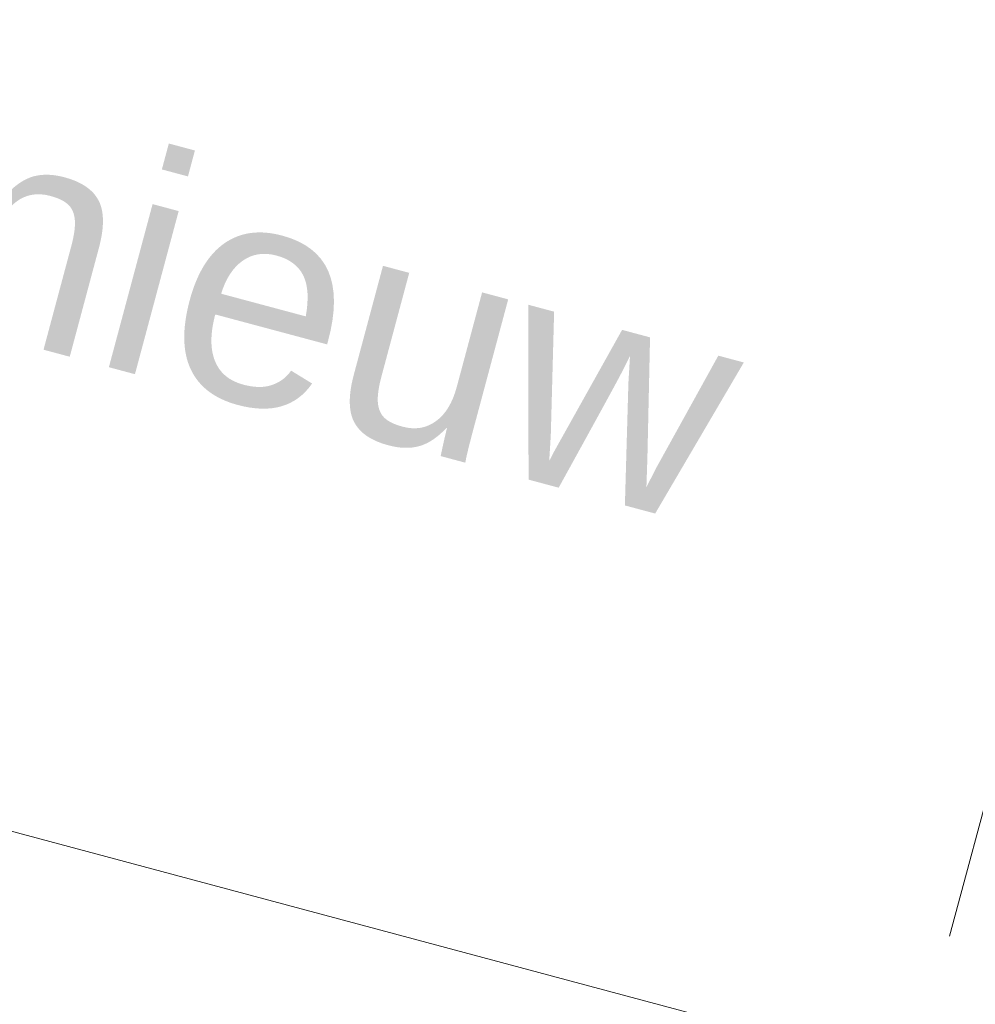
# Model space of a CAD drawing. Header units: millimetres. Extents: x -7616 to 74263, y -35603 to 21987.
# Tile 29 of 48: x 48737 to 49830, y -24152 to -23025. Entities that reach past the tile are written whole.
import ezdxf
from ezdxf.enums import TextEntityAlignment as Align

# ---------------------------------------------------------------- set-up
doc = ezdxf.new("R2010")
doc.units = ezdxf.units.MM
doc.header["$LTSCALE"] = 508
doc.linetypes.add('Dash Style-2', pattern=[0.694425, 0.48607, -0.208355])
for name, color, linetype, lineweight in [('(00) tekst-ruimtenummer-algemeen', 8, 'Continuous', 0), ('(00) tekst-ruimtenummer-gradering', 8, 'Continuous', 0), ('(04) bouwaanvraag-brandweer-bestaand-WBDBO 60min', 1, 'Dash Style-2', 0), ('None', 7, 'Continuous', 0)]:
    doc.layers.add(name, color=color, linetype=linetype, lineweight=lineweight)
doc.styles.add('Arial', font='Arial.ttf')
doc.styles.add('Arial Italic (italic)', font='Arial Italic')

# ---------------------------------------------------------------- blocks, each defined once
blk = doc.blocks.new('(00)-1-ruimtenummer-200')
at = {"layer": '(00) tekst-ruimtenummer-algemeen', "color": 17, "transparency": 33554687, "style": 'Arial'}
for tag, p in [('nummer', (0, 222.9)), ('naam', (0, -243.4)), ('oppervlak', (0, -709.7))]:
    blk.add_attdef(tag, text='', height=251.7, dxfattribs=at).set_placement(p, align=Align.BOTTOM_CENTER)
at = {"layer": '(00) tekst-ruimtenummer-gradering', "color": 17, "transparency": 33554687, "style": 'Arial Italic (italic)'}
blk.add_attdef('personen', text='', height=251.7, dxfattribs=at).set_placement((0, -875.5), align=Align.TOP_CENTER)
at = {"layer": 'None', "color": 0, "flags": 1}
blk.add_attdef('klasse', (-1353.2, -1667.8), '', height=251.7, dxfattribs=at)
blk = doc.blocks.new('Group-50-1')
at = {"layer": 'None', "color": 17, "lineweight": 0, "transparency": 33554687, "flags": 128}
blk.add_lwpolyline([(17, 83), (3293, 83), (3293, -215.5), (17, -215.5)], close=True, dxfattribs=at)
blk = doc.blocks.new('bu-b-02 verdieping uitvoering')
at = {"layer": 'None', "color": 17, "transparency": 33554687}
blk.add_blockref('Group-50-1', (0, 0), dxfattribs=at)
blk = doc.blocks.new('blok b-v3-gevel_constructie')
at = {"layer": 'None', "color": 17, "transparency": 33554687, "rotation": 180}
blk.add_blockref('bu-b-02 verdieping uitvoering', (6929.99, 328.47), dxfattribs=at)
blk = doc.blocks.new('blok B 03')
at = {"layer": '(04) bouwaanvraag-brandweer-bestaand-WBDBO 60min', "color": 6, "lineweight": 0, "transparency": 33554687, "flags": 128}
blk.add_lwpolyline([(54605.01, -0.02), (54605.01, 8306.64), (50955.01, 8306.64), (50955.01, -0.02), (50205.01, -1299.05)], dxfattribs=at)
at = {"layer": 'None', "color": 17, "transparency": 33554687}
blk.add_blockref('blok b-v3-gevel_constructie', (47480.01, -0.02), dxfattribs=at)
ref = blk.add_blockref('(00)-1-ruimtenummer-200', (52779.65, 1253.68), dxfattribs=at)
ref.add_attrib('naam', 'trappenhuis nieuw', dxfattribs={"layer": '(00) tekst-ruimtenummer-algemeen', "color": 17, "transparency": 33554687, "height": 251.7216, "style": 'Arial'}).set_placement((52779.65, 1010.26), align=Align.BOTTOM_CENTER)

msp = doc.modelspace()

# ---------------------------------------------------------------- block references
at = {"layer": 'None', "color": 17, "transparency": 33554687, "rotation": 344.9999999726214}
msp.add_blockref('blok B 03', (-3125.9, -10622.9), dxfattribs=at)

doc.saveas('drawing.dxf')
